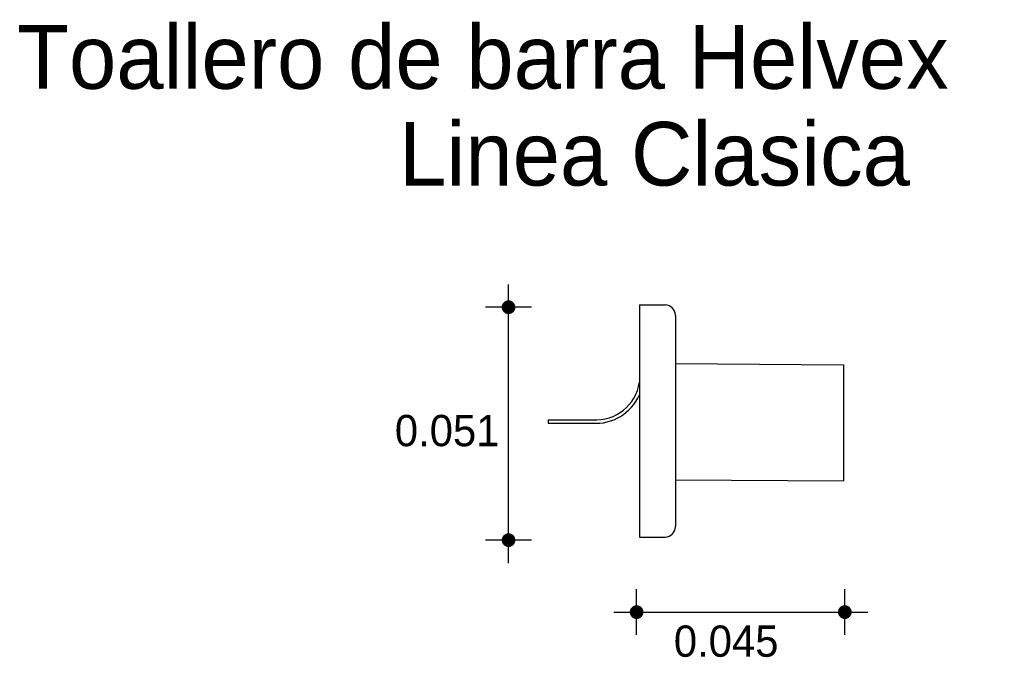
# Model space of a CAD drawing. Extents: x 2.038 to 2.255, y -0.8 to -0.659.
import ezdxf

# ---------------------------------------------------------------- set-up
doc = ezdxf.new("R2010")
doc.units = 0
doc.header["$MEASUREMENT"] = 0
for name, color, linetype in [('COTAS', 6, 'CONTINUOUS'), ('DIBUJO', 5, 'CONTINUOUS'), ('TEXTO', 4, 'CONTINUOUS')]:
    doc.layers.add(name, color=color, linetype=linetype)

msp = doc.modelspace()

# ---------------------------------------------------------------- linework, layer by layer
at = {"layer": 'COTAS'}
for p, q in [((2.145250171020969, -0.7791517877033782), (2.145250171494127, -0.7177446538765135)), ((2.150287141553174, -0.7227816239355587), (2.140213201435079, -0.7227816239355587)), ((2.150287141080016, -0.7741148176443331), (2.14021320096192, -0.7741148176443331)), ((2.173475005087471, -0.7950106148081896), (2.173475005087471, -0.7849366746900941)), ((2.21935916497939, -0.795010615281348), (2.21935916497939, -0.7849366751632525)), ((2.168438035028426, -0.7899736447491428), (2.224396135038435, -0.7899736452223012))]:
    msp.add_line(p, q, dxfattribs=at)
at = {"layer": 'COTAS', "const_width": 0.001511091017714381}
for points in [[(2.145250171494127, -0.7235371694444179, 1), (2.145250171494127, -0.722026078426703, 1)], [(2.145250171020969, -0.7748703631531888, 1), (2.145250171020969, -0.7733592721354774, 1)], [(2.172719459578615, -0.7899736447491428, 1), (2.174230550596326, -0.7899736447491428, 1)], [(2.21860361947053, -0.7899736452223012, 1), (2.220114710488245, -0.7899736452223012, 1)]]:
    msp.add_lwpolyline(points, format="xyb", close=True, dxfattribs=at)
at = {"layer": 'DIBUJO'}
for p, q in [((2.174086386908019, -0.7222919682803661), (2.174086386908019, -0.773425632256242)), ((2.174086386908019, -0.7222919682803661), (2.179736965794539, -0.7222919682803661)), ((2.182026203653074, -0.7245812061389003), (2.182026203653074, -0.7711363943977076)), ((2.182026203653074, -0.7352223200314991), (2.219086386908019, -0.73548611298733)), ((2.219086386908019, -0.73548611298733), (2.219086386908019, -0.7610529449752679)), ((2.153991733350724, -0.7475649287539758), (2.163794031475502, -0.7475649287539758)), ((2.153991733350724, -0.7475649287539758), (2.153991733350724, -0.748328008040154)), ((2.153991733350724, -0.748328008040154), (2.163764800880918, -0.748328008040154)), ((2.182026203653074, -0.760789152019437), (2.219086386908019, -0.7610529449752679)), ((2.174086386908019, -0.773425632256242), (2.179736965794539, -0.773425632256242))]:
    msp.add_line(p, q, dxfattribs=at)
for centre, radius, start, end in [((2.179736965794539, -0.7245812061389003), 0.002289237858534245, 0, 90), ((2.164545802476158, -0.7379540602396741), 0.009640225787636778, 265.5273783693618, 351.7550386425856), ((2.164545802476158, -0.7379540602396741), 0.01040330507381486, 265.6946149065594, 336.501777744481), ((2.179736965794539, -0.7711363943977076), 0.002289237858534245, 270, 0)]:
    msp.add_arc(centre, radius, start, end, dxfattribs=at)

# ---------------------------------------------------------------- texts
at = {"layer": 'COTAS'}
for s, p in [('0.051', (2.120194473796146, -0.7534123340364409)), ('0.045', (2.181676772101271, -0.7998059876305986))]:
    msp.add_text(s, height=0.006890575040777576, dxfattribs=at).set_placement(p)
at = {"layer": 'TEXTO'}
for s, p in [('Toallero de barra Helvex', (2.036936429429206, -0.6746550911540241)), ('Linea Clasica', (2.121145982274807, -0.6959827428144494))]:
    msp.add_text(s, height=0.01402125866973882, dxfattribs=at).set_placement(p)

doc.saveas('drawing.dxf')
